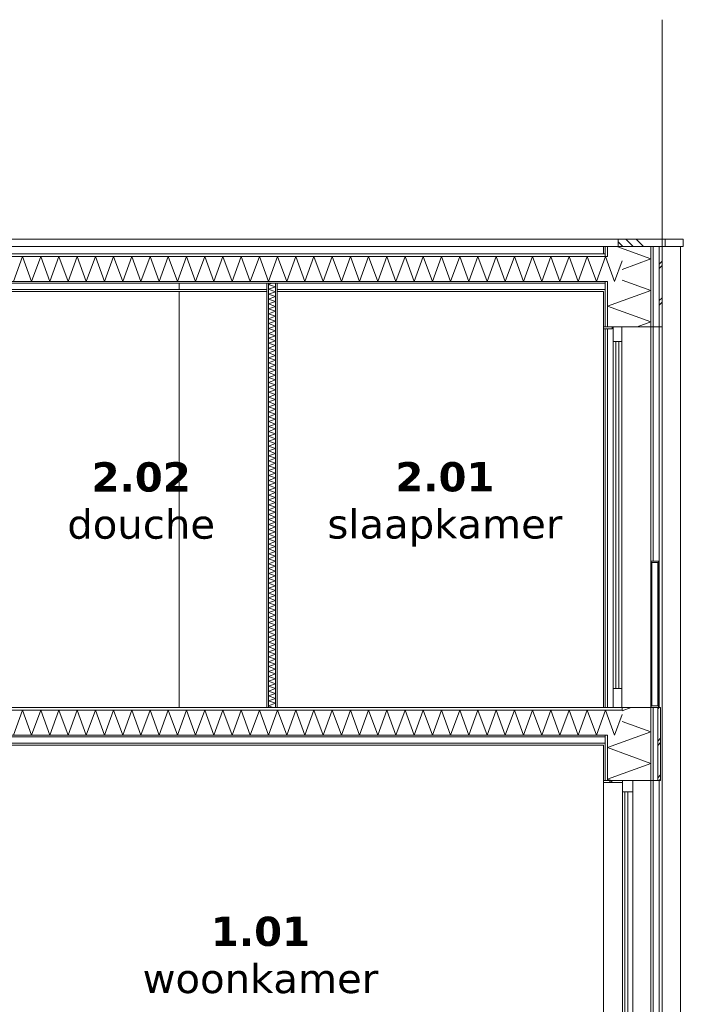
# Model space of a CAD drawing. Header units: millimetres. Extents: x -25778 to 297771, y -21930 to 17454.
# Tile 109 of 109: x 290743 to 295276, y -14557 to -7829. Entities that reach past the tile are written whole.
import ezdxf

# ---------------------------------------------------------------- set-up
doc = ezdxf.new("R2010")
doc.units = ezdxf.units.MM
doc.header["$MEASUREMENT"] = 0
doc.linetypes.add('B0204', pattern=[1300, 1000, -100, 100, -100])
for name, color, linetype in [('34 Balustrades', 7, 'Continuous'), ('34 Balustrades Doorsnede-arcering', 7, 'Continuous'), ('34 Balustrades Laagscheidingslijnen', 7, 'Continuous'), ('A Stramien', 7, 'Continuous'), ('New_ Deuren', 7, 'Continuous'), ('New_ Ramen', 7, 'Continuous'), ('New_21 Buitenwanden', 7, 'Continuous'), ('New_21 Buitenwanden Doorsnede-arcering', 7, 'Continuous'), ('New_21 Buitenwanden Laagscheidingslijnen', 7, 'Continuous'), ('New_22 C Binnenwanden', 7, 'Continuous'), ('New_22 C Binnenwanden Doorsnede-arcering', 7, 'Continuous'), ('New_22 C Binnenwanden Laagscheidingslijnen', 7, 'Continuous'), ('New_23 Vloeren', 7, 'Continuous'), ('New_23 Vloeren Doorsnede-arcering', 7, 'Continuous'), ('New_23 Vloeren Laagscheidingslijnen', 7, 'Continuous'), ('New_27 Daken', 7, 'Continuous'), ('New_27 Daken Doorsnede-arcering', 7, 'Continuous'), ('New_27 Daken Laagscheidingslijnen', 7, 'Continuous'), ('New_47 Dakafwerking', 7, 'Continuous'), ('New_47 Dakafwerking Doorsnede-arcering', 7, 'Continuous'), ('New_47 Dakafwerking Laagscheidingslijnen', 7, 'Continuous'), ('Tekst_dim Algemeen', 7, 'Continuous')]:
    doc.layers.add(name, color=color, linetype=linetype)
doc.styles.add('GENERATED_STYLE_2', font='verdana.ttf')
pattern_1 = [(270, (277131.47, -18728.747), (50, 0), [])]
pattern_2 = [(270, (277131.47, -18728.75), (173.2051, 0), [0, -100]), (270, (277218.07, -18778.75), (173.2051, 0), [0, -100])]
pattern_3 = [(0, (277131.47, -18728.747), (0, 50), [])]
pattern_4 = [(0, (277131.47, -18728.75), (0, 173.2051), [0, -100]), (0, (277181.47, -18642.14), (0, 173.2051), [0, -100])]
pattern_5 = [(45, (277131.47, -18728.75), (-159.099, 159.099), []), (45, (277078.44, -18675.71), (-159.099, 159.099), [])]
pattern_6 = [(45, (277131.47, -18728.75), (-91.9239, 91.9239), []), (135, (277131.47, -18728.75), (91.9239, 91.9239), [])]

# ---------------------------------------------------------------- blocks, each defined once
blk = doc.blocks.new('Section Element_1897_6', base_point=(277131.5, -18728.7))
at = {"layer": 'New_21 Buitenwanden', "color": 149, "linetype": 'Continuous', "lineweight": 0, "true_color": 0x3c4244}
for p, q in [((295131.5, -12528.7), (295131.5, -15628.7)), ((295054.5, -15628.7), (295054.5, -13028.7)), ((295069.5, -14628.7), (295069.5, -13028.7)), ((295111.5, -13028.7), (295111.5, -15628.7))]:
    blk.add_line(p, q, dxfattribs=at)
blk = doc.blocks.new('Section Element_1898_6', base_point=(277131.5, -18728.7))
at = {"layer": 'New_21 Buitenwanden', "color": 149, "linetype": 'Continuous', "lineweight": 0, "true_color": 0x3c4244}
for p, q in [((294731.5, -12528.7), (294731.5, -9940.7)), ((294743.5, -12528.7), (294743.5, -9940.7)), ((294758.5, -12528.7), (294758.5, -9940.7)), ((295054.5, -12528.7), (295054.5, -9928.7)), ((295069.5, -11528.7), (295069.5, -9928.7)), ((295111.5, -9928.7), (295111.5, -12528.7)), ((295131.5, -9928.7), (295131.5, -12528.7))]:
    blk.add_line(p, q, dxfattribs=at)
blk = doc.blocks.new('Section Element_1900_6', base_point=(277131.5, -18728.7))
at = {"layer": 'New_22 C Binnenwanden', "color": 149, "linetype": 'Continuous', "lineweight": 0, "true_color": 0x3c4244}
blk.add_line((288281.5, -9378.7), (294731.5, -9378.7), dxfattribs=at)
blk = doc.blocks.new('*X2100', base_point=(277131.5, -18728.7))
at = {"layer": 'New_21 Buitenwanden Doorsnede-arcering', "color": 7, "linetype": 'Continuous', "lineweight": 0}
for p, q in [((294920.8, -12528.7), (294858.5, -12551.4)), ((295054.5, -12695.6), (294858.5, -12624.2)), ((295054.5, -12695.6), (294758.5, -12803.3)), ((295054.5, -12911), (294758.5, -12803.3)), ((295054.5, -12911), (294758.5, -13018.8)), ((294785.9, -13028.7), (294758.5, -13018.8))]:
    blk.add_line(p, q, dxfattribs=at)
blk = doc.blocks.new('*X2101', base_point=(277131.5, -18728.7))
at = {"layer": 'New_21 Buitenwanden Doorsnede-arcering', "color": 7, "linetype": 'Continuous', "lineweight": 0}
for p, q in [((295101.5, -12538.7), (295111.5, -12528.7)), ((295101.5, -12758.7), (295121.5, -12738.7)), ((295101.5, -12788.7), (295121.5, -12768.7)), ((295101.5, -13008.7), (295121.5, -12988.7)), ((295111.5, -13028.7), (295121.5, -13018.7))]:
    blk.add_line(p, q, dxfattribs=at)
blk = doc.blocks.new('Section Element_1901_6', base_point=(277131.5, -18728.7))
at = {"layer": 'New_21 Buitenwanden Doorsnede-arcering', "linetype": 'Continuous', "lineweight": 0, "true_color": 0x000000}
h = blk.add_hatch(dxfattribs=at)
h.set_pattern_fill('325_Houtachtig_plaatmate_E7', color=18, style=0, pattern_type=2)
h.set_pattern_definition(pattern_1)
h.paths.add_polyline_path([(295054.5, -12528.7), (295054.5, -13028.7), (295069.5, -13028.7), (295069.5, -12528.7)])
h = blk.add_hatch(dxfattribs=at)
h.set_pattern_fill('325_Houtachtig_plaatmate_E7', color=18, style=0, pattern_type=2)
h.set_pattern_definition(pattern_1)
h.paths.add_polyline_path([(294743.5, -13028.7), (294758.5, -13028.7), (294758.5, -12717.7), (294743.5, -12717.7), (294743.5, -12785.7)])
h = blk.add_hatch(dxfattribs=at)
h.set_pattern_fill('720_Gips_0006', color=18, style=0, pattern_type=2)
h.set_pattern_definition(pattern_2)
h.paths.add_polyline_path([(294743.5, -12785.7), (294731.5, -12785.7), (294731.5, -13028.7), (294743.5, -13028.7)])
at = {"layer": 'New_21 Buitenwanden', "color": 9, "linetype": 'Continuous', "lineweight": 0}
for p, q in [((295121.5, -12528.7), (295106.5, -12528.7)), ((295121.5, -12528.7), (295121.5, -13028.7)), ((294731.5, -12785.7), (294731.5, -13028.7))]:
    blk.add_line(p, q, dxfattribs=at)
at = {"layer": 'New_21 Buitenwanden', "color": 9, "linetype": 'Continuous', "lineweight": 0, "flags": 128}
for points in [[(295056.5, -12528.7), (295054.5, -12528.7), (294858.5, -12528.7)], [(295121.5, -13028.7), (295101.5, -13028.7), (295069.5, -13028.7), (295054.5, -13028.7), (294931.5, -13028.7), (294861.5, -13028.7), (294758.5, -13028.7), (294743.5, -13028.7), (294731.5, -13028.7)]]:
    blk.add_lwpolyline(points, dxfattribs=at)
at = {"layer": 'New_21 Buitenwanden Laagscheidingslijnen', "color": 9, "linetype": 'Continuous', "lineweight": 0}
for p, q in [((294858.5, -12528.7), (294858.5, -12546.7)), ((295054.5, -12528.7), (295054.5, -13028.7)), ((295069.5, -12528.7), (295069.5, -13028.7)), ((295101.5, -12528.7), (295101.5, -13028.7)), ((294758.5, -12717.7), (294758.5, -13028.7))]:
    blk.add_line(p, q, dxfattribs=at)
at = {"layer": 'New_21 Buitenwanden Laagscheidingslijnen', "color": 9, "linetype": 'Continuous', "lineweight": 0, "flags": 128}
blk.add_lwpolyline([(294743.5, -12717.7), (294743.5, -12729.7), (294743.5, -12773.7), (294743.5, -12785.7), (294743.5, -13028.7)], dxfattribs=at)
at = {"layer": 'New_21 Buitenwanden', "lineweight": 0}
for name in ['*X2100', '*X2101']:
    blk.add_blockref(name, (277131.5, -18728.7), dxfattribs=at)
blk = doc.blocks.new('*X2105', base_point=(277131.5, -18728.7))
at = {"layer": 'New_23 Vloeren Doorsnede-arcering', "color": 7, "linetype": 'Continuous', "lineweight": 0}
for p, q in [((290699.6, -12717.7), (290761.8, -12546.7)), ((290824, -12717.7), (290761.8, -12546.7)), ((290824, -12717.7), (290886.3, -12546.7)), ((290948.5, -12717.7), (290886.3, -12546.7)), ((290948.5, -12717.7), (291010.7, -12546.7)), ((291073, -12717.7), (291010.7, -12546.7)), ((291073, -12717.7), (291135.2, -12546.7)), ((291197.5, -12717.7), (291135.2, -12546.7)), ((291197.5, -12717.7), (291259.7, -12546.7)), ((291321.9, -12717.7), (291259.7, -12546.7)), ((291321.9, -12717.7), (291384.2, -12546.7)), ((291446.4, -12717.7), (291384.2, -12546.7)), ((291446.4, -12717.7), (291508.7, -12546.7)), ((291570.9, -12717.7), (291508.7, -12546.7)), ((291570.9, -12717.7), (291633.1, -12546.7)), ((291695.4, -12717.7), (291633.1, -12546.7)), ((291695.4, -12717.7), (291757.6, -12546.7)), ((291819.9, -12717.7), (291757.6, -12546.7)), ((291819.9, -12717.7), (291882.1, -12546.7)), ((291944.3, -12717.7), (291882.1, -12546.7)), ((291944.3, -12717.7), (292006.6, -12546.7)), ((292068.8, -12717.7), (292006.6, -12546.7)), ((292068.8, -12717.7), (292131, -12546.7)), ((292193.3, -12717.7), (292131, -12546.7)), ((292193.3, -12717.7), (292255.5, -12546.7)), ((292317.8, -12717.7), (292255.5, -12546.7)), ((292317.8, -12717.7), (292380, -12546.7)), ((292442.2, -12717.7), (292380, -12546.7)), ((292442.2, -12717.7), (292504.5, -12546.7)), ((292566.7, -12717.7), (292504.5, -12546.7)), ((292566.7, -12717.7), (292629, -12546.7)), ((292691.2, -12717.7), (292629, -12546.7)), ((292691.2, -12717.7), (292753.4, -12546.7)), ((292815.7, -12717.7), (292753.4, -12546.7)), ((292815.7, -12717.7), (292877.9, -12546.7)), ((292940.2, -12717.7), (292877.9, -12546.7)), ((292940.2, -12717.7), (293002.4, -12546.7)), ((293064.6, -12717.7), (293002.4, -12546.7)), ((293064.6, -12717.7), (293126.9, -12546.7)), ((293189.1, -12717.7), (293126.9, -12546.7)), ((293189.1, -12717.7), (293251.3, -12546.7)), ((293313.6, -12717.7), (293251.3, -12546.7)), ((293313.6, -12717.7), (293375.8, -12546.7)), ((293438.1, -12717.7), (293375.8, -12546.7)), ((293438.1, -12717.7), (293500.3, -12546.7)), ((293562.5, -12717.7), (293500.3, -12546.7)), ((293562.5, -12717.7), (293624.8, -12546.7)), ((293687, -12717.7), (293624.8, -12546.7)), ((293687, -12717.7), (293749.3, -12546.7)), ((293811.5, -12717.7), (293749.3, -12546.7)), ((293811.5, -12717.7), (293873.7, -12546.7)), ((293936, -12717.7), (293873.7, -12546.7)), ((293936, -12717.7), (293998.2, -12546.7)), ((294060.5, -12717.7), (293998.2, -12546.7)), ((294060.5, -12717.7), (294122.7, -12546.7)), ((294184.9, -12717.7), (294122.7, -12546.7)), ((294184.9, -12717.7), (294247.2, -12546.7)), ((294309.4, -12717.7), (294247.2, -12546.7)), ((294309.4, -12717.7), (294371.6, -12546.7)), ((294433.9, -12717.7), (294371.6, -12546.7)), ((294433.9, -12717.7), (294496.1, -12546.7)), ((294558.4, -12717.7), (294496.1, -12546.7)), ((294558.4, -12717.7), (294620.6, -12546.7)), ((294682.8, -12717.7), (294620.6, -12546.7)), ((294682.8, -12717.7), (294745.1, -12546.7)), ((294807.3, -12717.7), (294745.1, -12546.7)), ((294807.3, -12717.7), (294858.5, -12577.2))]:
    blk.add_line(p, q, dxfattribs=at)
blk = doc.blocks.new('Section Element_1903_6', base_point=(277131.5, -18728.7))
at = {"layer": 'New_23 Vloeren Doorsnede-arcering', "linetype": 'Continuous', "lineweight": 0, "true_color": 0x000000}
h = blk.add_hatch(dxfattribs=at)
h.set_pattern_fill('325_Houtachtig_plaatmate_E7', color=18, style=0, pattern_type=2)
h.set_pattern_definition(pattern_3)
h.paths.add_polyline_path([(288154.5, -12528.7), (288154.5, -12546.7), (294858.5, -12546.7), (294858.5, -12528.7)])
h = blk.add_hatch(dxfattribs=at)
h.set_pattern_fill('720_Gips_0006', color=18, style=0, pattern_type=2)
h.set_pattern_definition(pattern_4)
h.paths.add_polyline_path([(288269.5, -12717.7), (288269.5, -12729.7), (294743.5, -12729.7), (294743.5, -12717.7)])
h = blk.add_hatch(dxfattribs=at)
h.set_pattern_fill('720_Gips_0006', color=18, style=0, pattern_type=2)
h.set_pattern_definition(pattern_4)
h.paths.add_polyline_path([(288269.5, -12773.7), (288269.5, -12785.7), (294743.5, -12785.7), (294743.5, -12773.7)])
at = {"layer": 'New_23 Vloeren', "color": 9, "linetype": 'Continuous', "lineweight": 0}
for p, q in [((292431.5, -12528.7), (290651.5, -12528.7)), ((294731.5, -12785.7), (288281.5, -12785.7))]:
    blk.add_line(p, q, dxfattribs=at)
at = {"layer": 'New_23 Vloeren', "color": 9, "linetype": 'Continuous', "lineweight": 0, "flags": 128}
blk.add_lwpolyline([(294858.5, -12528.7), (294856.5, -12528.7), (294796.5, -12528.7), (292501.5, -12528.7)], dxfattribs=at)
at = {"layer": 'New_23 Vloeren Laagscheidingslijnen', "color": 9, "linetype": 'Continuous', "lineweight": 0}
for p, q in [((294858.5, -12546.7), (288154.5, -12546.7)), ((294743.5, -12729.7), (288269.5, -12729.7)), ((294743.5, -12773.7), (288269.5, -12773.7))]:
    blk.add_line(p, q, dxfattribs=at)
at = {"layer": 'New_23 Vloeren Laagscheidingslijnen', "color": 9, "linetype": 'Continuous', "lineweight": 0, "flags": 128}
for points in [[(292501.5, -12528.7), (292489.5, -12528.7), (292443.5, -12528.7), (292431.5, -12528.7)], [(294758.5, -12717.7), (294743.5, -12717.7), (288269.5, -12717.7), (288254.5, -12717.7)]]:
    blk.add_lwpolyline(points, dxfattribs=at)
at = {"layer": 'New_23 Vloeren', "lineweight": 0}
blk.add_blockref('*X2105', (277131.5, -18728.7), dxfattribs=at)
blk = doc.blocks.new('*X2107', base_point=(277131.5, -18728.7))
at = {"layer": 'New_27 Daken Doorsnede-arcering', "color": 7, "linetype": 'Continuous', "lineweight": 0}
for p, q in [((290699.6, -9617.7), (290761.8, -9446.7)), ((290824, -9617.7), (290761.8, -9446.7)), ((290824, -9617.7), (290886.3, -9446.7)), ((290948.5, -9617.7), (290886.3, -9446.7)), ((290948.5, -9617.7), (291010.7, -9446.7)), ((291073, -9617.7), (291010.7, -9446.7)), ((291073, -9617.7), (291135.2, -9446.7)), ((291197.5, -9617.7), (291135.2, -9446.7)), ((291197.5, -9617.7), (291259.7, -9446.7)), ((291321.9, -9617.7), (291259.7, -9446.7)), ((291321.9, -9617.7), (291384.2, -9446.7)), ((291446.4, -9617.7), (291384.2, -9446.7)), ((291446.4, -9617.7), (291508.7, -9446.7)), ((291570.9, -9617.7), (291508.7, -9446.7)), ((291570.9, -9617.7), (291633.1, -9446.7)), ((291695.4, -9617.7), (291633.1, -9446.7)), ((291695.4, -9617.7), (291757.6, -9446.7)), ((291819.9, -9617.7), (291757.6, -9446.7)), ((291819.9, -9617.7), (291882.1, -9446.7)), ((291944.3, -9617.7), (291882.1, -9446.7)), ((291944.3, -9617.7), (292006.6, -9446.7)), ((292068.8, -9617.7), (292006.6, -9446.7)), ((292068.8, -9617.7), (292131, -9446.7)), ((292193.3, -9617.7), (292131, -9446.7)), ((292193.3, -9617.7), (292255.5, -9446.7)), ((292317.8, -9617.7), (292255.5, -9446.7)), ((292317.8, -9617.7), (292380, -9446.7)), ((292442.2, -9617.7), (292380, -9446.7)), ((292442.2, -9617.7), (292504.5, -9446.7)), ((292566.7, -9617.7), (292504.5, -9446.7)), ((292566.7, -9617.7), (292629, -9446.7)), ((292691.2, -9617.7), (292629, -9446.7)), ((292691.2, -9617.7), (292753.4, -9446.7)), ((292815.7, -9617.7), (292753.4, -9446.7)), ((292815.7, -9617.7), (292877.9, -9446.7)), ((292940.2, -9617.7), (292877.9, -9446.7)), ((292940.2, -9617.7), (293002.4, -9446.7)), ((293064.6, -9617.7), (293002.4, -9446.7)), ((293064.6, -9617.7), (293126.9, -9446.7)), ((293189.1, -9617.7), (293126.9, -9446.7)), ((293189.1, -9617.7), (293251.3, -9446.7)), ((293313.6, -9617.7), (293251.3, -9446.7)), ((293313.6, -9617.7), (293375.8, -9446.7)), ((293438.1, -9617.7), (293375.8, -9446.7)), ((293438.1, -9617.7), (293500.3, -9446.7)), ((293562.5, -9617.7), (293500.3, -9446.7)), ((293562.5, -9617.7), (293624.8, -9446.7)), ((293687, -9617.7), (293624.8, -9446.7)), ((293687, -9617.7), (293749.3, -9446.7)), ((293811.5, -9617.7), (293749.3, -9446.7)), ((293811.5, -9617.7), (293873.7, -9446.7)), ((293936, -9617.7), (293873.7, -9446.7)), ((293936, -9617.7), (293998.2, -9446.7)), ((294060.5, -9617.7), (293998.2, -9446.7)), ((294060.5, -9617.7), (294122.7, -9446.7)), ((294184.9, -9617.7), (294122.7, -9446.7)), ((294184.9, -9617.7), (294247.2, -9446.7)), ((294309.4, -9617.7), (294247.2, -9446.7)), ((294309.4, -9617.7), (294371.6, -9446.7)), ((294433.9, -9617.7), (294371.6, -9446.7)), ((294433.9, -9617.7), (294496.1, -9446.7)), ((294558.4, -9617.7), (294496.1, -9446.7)), ((294558.4, -9617.7), (294620.6, -9446.7)), ((294682.8, -9617.7), (294620.6, -9446.7)), ((294682.8, -9617.7), (294745.1, -9446.7)), ((294807.3, -9617.7), (294745.1, -9446.7)), ((294807.3, -9617.7), (294858.5, -9477.2))]:
    blk.add_line(p, q, dxfattribs=at)
blk = doc.blocks.new('Section Element_1904_6', base_point=(277131.5, -18728.7))
at = {"layer": 'New_27 Daken Doorsnede-arcering', "linetype": 'Continuous', "lineweight": 0, "true_color": 0x000000}
h = blk.add_hatch(dxfattribs=at)
h.set_pattern_fill('325_Houtachtig_plaatmate_E7', color=18, style=0, pattern_type=2)
h.set_pattern_definition(pattern_3)
h.paths.add_polyline_path([(288269.5, -9446.7), (294743.5, -9446.7), (294743.5, -9428.7), (288269.5, -9428.7)])
h = blk.add_hatch(dxfattribs=at)
h.set_pattern_fill('720_Gips_0006', color=18, style=0, pattern_type=2)
h.set_pattern_definition(pattern_4)
h.paths.add_polyline_path([(288269.5, -9629.7), (290581.5, -9629.7), (290581.5, -9628.7), (290651.5, -9628.7), (290651.5, -9629.7), (292431.5, -9629.7), (292431.5, -9628.7), (292501.5, -9628.7), (292501.5, -9629.7), (294743.5, -9629.7), (294743.5, -9617.7), (288269.5, -9617.7)])
h = blk.add_hatch(dxfattribs=at)
h.set_pattern_fill('720_Gips_0006', color=18, style=0, pattern_type=2)
h.set_pattern_definition(pattern_4)
h.paths.add_polyline_path([(290651.5, -9673.7), (290651.5, -9685.7), (292431.5, -9685.7), (292431.5, -9673.7)])
h = blk.add_hatch(dxfattribs=at)
h.set_pattern_fill('720_Gips_0006', color=18, style=0, pattern_type=2)
h.set_pattern_definition(pattern_4)
h.paths.add_polyline_path([(294743.5, -9685.7), (294743.5, -9673.7), (292501.5, -9673.7), (292501.5, -9685.7)])
at = {"layer": 'New_27 Daken', "color": 9, "linetype": 'Continuous', "lineweight": 0}
for p, q in [((294731.5, -9428.7), (288281.5, -9428.7)), ((292431.5, -9685.7), (290651.5, -9685.7)), ((294731.5, -9685.7), (292501.5, -9685.7))]:
    blk.add_line(p, q, dxfattribs=at)
at = {"layer": 'New_27 Daken Laagscheidingslijnen', "color": 9, "linetype": 'Continuous', "lineweight": 0}
for p, q in [((294743.5, -9428.7), (294731.5, -9428.7)), ((292431.5, -9629.7), (290651.5, -9629.7)), ((292431.5, -9673.7), (290651.5, -9673.7)), ((294743.5, -9629.7), (292501.5, -9629.7)), ((294743.5, -9673.7), (292501.5, -9673.7))]:
    blk.add_line(p, q, dxfattribs=at)
at = {"layer": 'New_27 Daken Laagscheidingslijnen', "color": 9, "linetype": 'Continuous', "lineweight": 0, "flags": 128}
for points in [[(294758.5, -9446.7), (294743.5, -9446.7), (288269.5, -9446.7), (288254.5, -9446.7)], [(294758.5, -9617.7), (294743.5, -9617.7), (288269.5, -9617.7), (288254.5, -9617.7)], [(292501.5, -9628.7), (292489.5, -9628.7), (292443.5, -9628.7), (292431.5, -9628.7)]]:
    blk.add_lwpolyline(points, dxfattribs=at)
at = {"layer": 'New_27 Daken', "lineweight": 0}
blk.add_blockref('*X2107', (277131.5, -18728.7), dxfattribs=at)
blk = doc.blocks.new('*X2111', base_point=(277131.5, -18728.7))
at = {"layer": 'New_22 C Binnenwanden Doorsnede-arcering', "color": 7, "linetype": 'Continuous', "lineweight": 0}
for p, q in [((292467.5, -9628.7), (292443.5, -9637.5)), ((292489.5, -9654.2), (292443.5, -9637.5)), ((292489.5, -9654.2), (292443.5, -9671)), ((292489.5, -9687.7), (292443.5, -9671)), ((292489.5, -9687.7), (292443.5, -9704.5)), ((292489.5, -9721.2), (292443.5, -9704.5)), ((292489.5, -9721.2), (292443.5, -9738)), ((292489.5, -9754.7), (292443.5, -9738)), ((292489.5, -9754.7), (292443.5, -9771.4)), ((292489.5, -9788.2), (292443.5, -9771.4)), ((292489.5, -9788.2), (292443.5, -9804.9)), ((292489.5, -9821.7), (292443.5, -9804.9)), ((292489.5, -9821.7), (292443.5, -9838.4)), ((292489.5, -9855.2), (292443.5, -9838.4)), ((292489.5, -9855.2), (292443.5, -9871.9)), ((292489.5, -9888.6), (292443.5, -9871.9)), ((292489.5, -9888.6), (292443.5, -9905.4)), ((292489.5, -9922.1), (292443.5, -9905.4)), ((292489.5, -9922.1), (292443.5, -9938.9)), ((292489.5, -9955.6), (292443.5, -9938.9)), ((292489.5, -9955.6), (292443.5, -9972.4)), ((292489.5, -9989.1), (292443.5, -9972.4)), ((292489.5, -9989.1), (292443.5, -10005.8)), ((292489.5, -10022.6), (292443.5, -10005.8)), ((292489.5, -10022.6), (292443.5, -10039.3)), ((292489.5, -10056.1), (292443.5, -10039.3)), ((292489.5, -10056.1), (292443.5, -10072.8)), ((292489.5, -10089.6), (292443.5, -10072.8)), ((292489.5, -10089.6), (292443.5, -10106.3)), ((292489.5, -10123), (292443.5, -10106.3)), ((292489.5, -10123), (292443.5, -10139.8)), ((292489.5, -10156.5), (292443.5, -10139.8)), ((292489.5, -10156.5), (292443.5, -10173.3)), ((292489.5, -10190), (292443.5, -10173.3)), ((292489.5, -10190), (292443.5, -10206.8)), ((292489.5, -10223.5), (292443.5, -10206.8)), ((292489.5, -10223.5), (292443.5, -10240.2)), ((292489.5, -10257), (292443.5, -10240.2)), ((292489.5, -10257), (292443.5, -10273.7)), ((292489.5, -10290.5), (292443.5, -10273.7)), ((292489.5, -10290.5), (292443.5, -10307.2)), ((292489.5, -10323.9), (292443.5, -10307.2)), ((292489.5, -10323.9), (292443.5, -10340.7)), ((292489.5, -10357.4), (292443.5, -10340.7)), ((292489.5, -10357.4), (292443.5, -10374.2)), ((292489.5, -10390.9), (292443.5, -10374.2)), ((292489.5, -10390.9), (292443.5, -10407.7)), ((292489.5, -10424.4), (292443.5, -10407.7)), ((292489.5, -10424.4), (292443.5, -10441.1)), ((292489.5, -10457.9), (292443.5, -10441.1)), ((292489.5, -10457.9), (292443.5, -10474.6)), ((292489.5, -10491.4), (292443.5, -10474.6)), ((292489.5, -10491.4), (292443.5, -10508.1)), ((292489.5, -10524.9), (292443.5, -10508.1)), ((292489.5, -10524.9), (292443.5, -10541.6)), ((292489.5, -10558.3), (292443.5, -10541.6)), ((292489.5, -10558.3), (292443.5, -10575.1)), ((292489.5, -10591.8), (292443.5, -10575.1)), ((292489.5, -10591.8), (292443.5, -10608.6)), ((292489.5, -10625.3), (292443.5, -10608.6)), ((292489.5, -10625.3), (292443.5, -10642.1)), ((292489.5, -10658.8), (292443.5, -10642.1)), ((292489.5, -10658.8), (292443.5, -10675.5)), ((292489.5, -10692.3), (292443.5, -10675.5)), ((292489.5, -10692.3), (292443.5, -10709)), ((292489.5, -10725.8), (292443.5, -10709)), ((292489.5, -10725.8), (292443.5, -10742.5)), ((292489.5, -10759.3), (292443.5, -10742.5)), ((292489.5, -10759.3), (292443.5, -10776)), ((292489.5, -10792.7), (292443.5, -10776)), ((292489.5, -10792.7), (292443.5, -10809.5)), ((292489.5, -10826.2), (292443.5, -10809.5)), ((292489.5, -10826.2), (292443.5, -10843)), ((292489.5, -10859.7), (292443.5, -10843)), ((292489.5, -10859.7), (292443.5, -10876.5)), ((292489.5, -10893.2), (292443.5, -10876.5)), ((292489.5, -10893.2), (292443.5, -10909.9)), ((292489.5, -10926.7), (292443.5, -10909.9)), ((292489.5, -10926.7), (292443.5, -10943.4)), ((292489.5, -10960.2), (292443.5, -10943.4)), ((292489.5, -10960.2), (292443.5, -10976.9)), ((292489.5, -10993.7), (292443.5, -10976.9)), ((292489.5, -10993.7), (292443.5, -11010.4)), ((292489.5, -11027.1), (292443.5, -11010.4)), ((292489.5, -11027.1), (292443.5, -11043.9)), ((292489.5, -11060.6), (292443.5, -11043.9)), ((292489.5, -11060.6), (292443.5, -11077.4)), ((292489.5, -11094.1), (292443.5, -11077.4)), ((292489.5, -11094.1), (292443.5, -11110.9)), ((292489.5, -11127.6), (292443.5, -11110.9)), ((292489.5, -11127.6), (292443.5, -11144.3)), ((292489.5, -11161.1), (292443.5, -11144.3)), ((292489.5, -11161.1), (292443.5, -11177.8)), ((292489.5, -11194.6), (292443.5, -11177.8)), ((292489.5, -11194.6), (292443.5, -11211.3)), ((292489.5, -11228.1), (292443.5, -11211.3)), ((292489.5, -11228.1), (292443.5, -11244.8)), ((292489.5, -11261.5), (292443.5, -11244.8)), ((292489.5, -11261.5), (292443.5, -11278.3)), ((292489.5, -11295), (292443.5, -11278.3)), ((292489.5, -11295), (292443.5, -11311.8)), ((292489.5, -11328.5), (292443.5, -11311.8)), ((292489.5, -11328.5), (292443.5, -11345.2)), ((292489.5, -11362), (292443.5, -11345.2)), ((292489.5, -11362), (292443.5, -11378.7)), ((292489.5, -11395.5), (292443.5, -11378.7)), ((292489.5, -11395.5), (292443.5, -11412.2)), ((292489.5, -11429), (292443.5, -11412.2)), ((292489.5, -11429), (292443.5, -11445.7)), ((292489.5, -11462.4), (292443.5, -11445.7)), ((292489.5, -11462.4), (292443.5, -11479.2)), ((292489.5, -11495.9), (292443.5, -11479.2)), ((292489.5, -11495.9), (292443.5, -11512.7)), ((292489.5, -11529.4), (292443.5, -11512.7)), ((292489.5, -11529.4), (292443.5, -11546.2)), ((292489.5, -11562.9), (292443.5, -11546.2)), ((292489.5, -11562.9), (292443.5, -11579.6)), ((292489.5, -11596.4), (292443.5, -11579.6)), ((292489.5, -11596.4), (292443.5, -11613.1)), ((292489.5, -11629.9), (292443.5, -11613.1)), ((292489.5, -11629.9), (292443.5, -11646.6)), ((292489.5, -11663.4), (292443.5, -11646.6)), ((292489.5, -11663.4), (292443.5, -11680.1)), ((292489.5, -11696.8), (292443.5, -11680.1)), ((292489.5, -11696.8), (292443.5, -11713.6)), ((292489.5, -11730.3), (292443.5, -11713.6)), ((292489.5, -11730.3), (292443.5, -11747.1)), ((292489.5, -11763.8), (292443.5, -11747.1)), ((292489.5, -11763.8), (292443.5, -11780.6)), ((292489.5, -11797.3), (292443.5, -11780.6)), ((292489.5, -11797.3), (292443.5, -11814)), ((292489.5, -11830.8), (292443.5, -11814)), ((292489.5, -11830.8), (292443.5, -11847.5)), ((292489.5, -11864.3), (292443.5, -11847.5)), ((292489.5, -11864.3), (292443.5, -11881)), ((292489.5, -11897.8), (292443.5, -11881)), ((292489.5, -11897.8), (292443.5, -11914.5)), ((292489.5, -11931.2), (292443.5, -11914.5)), ((292489.5, -11931.2), (292443.5, -11948)), ((292489.5, -11964.7), (292443.5, -11948)), ((292489.5, -11964.7), (292443.5, -11981.5)), ((292489.5, -11998.2), (292443.5, -11981.5)), ((292489.5, -11998.2), (292443.5, -12015)), ((292489.5, -12031.7), (292443.5, -12015)), ((292489.5, -12031.7), (292443.5, -12048.4)), ((292489.5, -12065.2), (292443.5, -12048.4)), ((292489.5, -12065.2), (292443.5, -12081.9)), ((292489.5, -12098.7), (292443.5, -12081.9)), ((292489.5, -12098.7), (292443.5, -12115.4)), ((292489.5, -12132.2), (292443.5, -12115.4)), ((292489.5, -12132.2), (292443.5, -12148.9)), ((292489.5, -12165.6), (292443.5, -12148.9)), ((292489.5, -12165.6), (292443.5, -12182.4)), ((292489.5, -12199.1), (292443.5, -12182.4)), ((292489.5, -12199.1), (292443.5, -12215.9)), ((292489.5, -12232.6), (292443.5, -12215.9)), ((292489.5, -12232.6), (292443.5, -12249.4)), ((292489.5, -12266.1), (292443.5, -12249.4)), ((292489.5, -12266.1), (292443.5, -12282.8)), ((292489.5, -12299.6), (292443.5, -12282.8)), ((292489.5, -12299.6), (292443.5, -12316.3)), ((292489.5, -12333.1), (292443.5, -12316.3)), ((292489.5, -12333.1), (292443.5, -12349.8)), ((292489.5, -12366.5), (292443.5, -12349.8)), ((292489.5, -12366.5), (292443.5, -12383.3)), ((292489.5, -12400), (292443.5, -12383.3)), ((292489.5, -12400), (292443.5, -12416.8)), ((292489.5, -12433.5), (292443.5, -12416.8)), ((292489.5, -12433.5), (292443.5, -12450.3)), ((292489.5, -12467), (292443.5, -12450.3)), ((292489.5, -12467), (292443.5, -12483.7)), ((292489.5, -12500.5), (292443.5, -12483.7)), ((292489.5, -12500.5), (292443.5, -12517.2)), ((292475.1, -12528.7), (292443.5, -12517.2))]:
    blk.add_line(p, q, dxfattribs=at)
blk = doc.blocks.new('Section Element_1906_6', base_point=(277131.5, -18728.7))
at = {"layer": 'New_22 C Binnenwanden Doorsnede-arcering', "linetype": 'Continuous', "lineweight": 0, "true_color": 0x000000}
h = blk.add_hatch(dxfattribs=at)
h.set_pattern_fill('325_Houtachtig_plaatmate_E7', color=18, style=0, pattern_type=2)
h.set_pattern_definition(pattern_1)
h.paths.add_polyline_path([(292431.5, -9628.7), (292431.5, -12528.7), (292443.5, -12528.7), (292443.5, -9628.7)])
h = blk.add_hatch(dxfattribs=at)
h.set_pattern_fill('325_Houtachtig_plaatmate_E7', color=18, style=0, pattern_type=2)
h.set_pattern_definition(pattern_1)
h.paths.add_polyline_path([(292489.5, -12528.7), (292501.5, -12528.7), (292501.5, -9628.7), (292489.5, -9628.7)])
at = {"layer": 'New_22 C Binnenwanden', "color": 1, "linetype": 'Continuous', "lineweight": 0}
for p, q in [((292431.5, -9685.7), (292431.5, -12528.7)), ((292501.5, -9685.7), (292501.5, -12528.7))]:
    blk.add_line(p, q, dxfattribs=at)
at = {"layer": 'New_22 C Binnenwanden Laagscheidingslijnen', "color": 1, "linetype": 'Continuous', "lineweight": 0}
for p, q in [((292443.5, -9628.7), (292443.5, -12528.7)), ((292489.5, -9628.7), (292489.5, -12528.7))]:
    blk.add_line(p, q, dxfattribs=at)
at = {"layer": 'New_22 C Binnenwanden Laagscheidingslijnen', "color": 1, "linetype": 'Continuous', "lineweight": 0, "flags": 128}
for points in [[(292431.5, -9628.7), (292431.5, -9629.7), (292431.5, -9673.7), (292431.5, -9685.7)], [(292501.5, -9628.7), (292501.5, -9629.7), (292501.5, -9673.7), (292501.5, -9685.7)]]:
    blk.add_lwpolyline(points, dxfattribs=at)
at = {"layer": 'New_22 C Binnenwanden', "lineweight": 0}
blk.add_blockref('*X2111', (277131.5, -18728.7), dxfattribs=at)
blk = doc.blocks.new('Section Element_1908_6', base_point=(277131.5, -18728.7))
at = {"layer": 'New_47 Dakafwerking Doorsnede-arcering', "linetype": 'Continuous', "lineweight": 0, "true_color": 0x000000}
h = blk.add_hatch(dxfattribs=at)
h.set_pattern_fill('505_Aluminium_0006', color=18, style=0, pattern_type=2)
h.set_pattern_definition([(135, (277131.47, -18728.75), (176.7767, 176.7767), []), (135, (277096.12, -18764.1), (176.7767, 176.7767), []), (135, (277060.76, -18799.46), (176.7767, 176.7767), [])])
h.paths.add_polyline_path([(294831.5, -9378.7), (295151.5, -9378.7), (295151.5, -9328.7), (294831.5, -9328.7)])
at = {"layer": 'New_47 Dakafwerking', "color": 9, "linetype": 'Continuous', "lineweight": 0}
for p, q in [((294831.5, -9328.7), (294831.5, -9378.7)), ((295151.5, -9328.7), (294831.5, -9328.7)), ((295151.5, -9328.7), (295151.5, -9378.7)), ((295151.5, -9378.7), (295131.5, -9378.7))]:
    blk.add_line(p, q, dxfattribs=at)
at = {"layer": 'New_47 Dakafwerking Laagscheidingslijnen', "color": 9, "linetype": 'Continuous', "lineweight": 0, "flags": 128}
blk.add_lwpolyline([(295131.5, -9378.7), (295111.5, -9378.7), (295069.5, -9378.7), (295054.5, -9378.7), (294831.5, -9378.7)], dxfattribs=at)
blk = doc.blocks.new('Section Element_1910_6', base_point=(277131.5, -18728.7))
at = {"layer": 'New_47 Dakafwerking', "color": 149, "linetype": 'Continuous', "lineweight": 0, "true_color": 0x3c4244}
blk.add_line((294831.5, -9328.7), (288281.5, -9328.7), dxfattribs=at)
blk = doc.blocks.new('Section Element_1912_6', base_point=(277131.5, -18728.7))
at = {"layer": 'New_22 C Binnenwanden', "color": 149, "linetype": 'Continuous', "lineweight": 0, "true_color": 0x3c4244}
for p, q in [((291831.5, -9629.7), (291831.5, -9673.7)), ((291831.5, -9685.7), (291831.5, -12528.7))]:
    blk.add_line(p, q, dxfattribs=at)
blk = doc.blocks.new('Section Element_1922_6', base_point=(277131.5, -18728.7))
at = {"layer": 'New_21 Buitenwanden', "color": 149, "linetype": 'Continuous', "lineweight": 0, "true_color": 0x3c4244}
blk.add_line((295256.5, -12528.7), (295256.5, -15628.7), dxfattribs=at)
blk = doc.blocks.new('Section Element_1923_6', base_point=(277131.5, -18728.7))
at = {"layer": 'New_21 Buitenwanden', "color": 149, "linetype": 'Continuous', "lineweight": 0, "true_color": 0x3c4244}
blk.add_line((295256.5, -9378.7), (295256.5, -12528.7), dxfattribs=at)
blk = doc.blocks.new('Section Element_1929_6', base_point=(277131.5, -18728.7))
at = {"layer": 'New_47 Dakafwerking', "color": 149, "linetype": 'Continuous', "lineweight": 0, "true_color": 0x3c4244}
for p, q in [((295151.5, -9328.7), (295276.5, -9328.7)), ((295276.5, -9328.7), (295276.5, -9378.7)), ((295276.5, -9378.7), (295151.5, -9378.7))]:
    blk.add_line(p, q, dxfattribs=at)
blk = doc.blocks.new('*X2170', base_point=(277131.5, -18728.7))
at = {"layer": 'New_21 Buitenwanden Doorsnede-arcering', "color": 7, "linetype": 'Continuous', "lineweight": 0}
for p, q in [((295054.5, -9463.5), (294821.6, -9378.7)), ((295054.5, -9463.5), (294858.5, -9534.9)), ((295054.5, -9679), (294858.5, -9607.7)), ((295054.5, -9679), (294758.5, -9786.7)), ((295054.5, -9894.5), (294758.5, -9786.7)), ((295054.5, -9894.5), (294960.3, -9928.7))]:
    blk.add_line(p, q, dxfattribs=at)
blk = doc.blocks.new('*X2171', base_point=(277131.5, -18728.7))
at = {"layer": 'New_21 Buitenwanden Doorsnede-arcering', "color": 7, "linetype": 'Continuous', "lineweight": 0}
for p, q in [((295111.5, -9498.7), (295131.5, -9478.7)), ((295111.5, -9528.7), (295131.5, -9508.7)), ((295111.5, -9748.7), (295131.5, -9728.7)), ((295111.5, -9778.7), (295131.5, -9758.7))]:
    blk.add_line(p, q, dxfattribs=at)
blk = doc.blocks.new('Section Element_1952_6', base_point=(277131.5, -18728.7))
at = {"layer": 'New_21 Buitenwanden Doorsnede-arcering', "linetype": 'Continuous', "lineweight": 0, "true_color": 0x000000}
h = blk.add_hatch(dxfattribs=at)
h.set_pattern_fill('720_Gips_0006', color=18, style=0, pattern_type=2)
h.set_pattern_definition(pattern_2)
h.paths.add_polyline_path([(294731.5, -9378.7), (294731.5, -9428.7), (294743.5, -9428.7), (294743.5, -9378.7)])
h = blk.add_hatch(dxfattribs=at)
h.set_pattern_fill('325_Houtachtig_plaatmate_E7', color=18, style=0, pattern_type=2)
h.set_pattern_definition(pattern_1)
h.paths.add_polyline_path([(294743.5, -9378.7), (294743.5, -9428.7), (294743.5, -9446.7), (294758.5, -9446.7), (294758.5, -9378.7)])
h = blk.add_hatch(dxfattribs=at)
h.set_pattern_fill('325_Houtachtig_plaatmate_E7', color=18, style=0, pattern_type=2)
h.set_pattern_definition(pattern_1)
h.paths.add_polyline_path([(295069.5, -9378.7), (295054.5, -9378.7), (295054.5, -9928.7), (295069.5, -9928.7)])
h = blk.add_hatch(dxfattribs=at)
h.set_pattern_fill('325_Houtachtig_plaatmate_E7', color=18, style=0, pattern_type=2)
h.set_pattern_definition(pattern_1)
h.paths.add_polyline_path([(294743.5, -9928.7), (294758.5, -9928.7), (294758.5, -9617.7), (294743.5, -9617.7), (294743.5, -9685.7)])
h = blk.add_hatch(dxfattribs=at)
h.set_pattern_fill('720_Gips_0006', color=18, style=0, pattern_type=2)
h.set_pattern_definition(pattern_2)
h.paths.add_polyline_path([(294731.5, -9928.7), (294743.5, -9928.7), (294743.5, -9685.7), (294731.5, -9685.7)])
at = {"layer": 'New_21 Buitenwanden', "color": 9, "linetype": 'Continuous', "lineweight": 0}
for p, q in [((294731.5, -9378.7), (294731.5, -9428.7)), ((295131.5, -9378.7), (295131.5, -9928.7)), ((294731.5, -9685.7), (294731.5, -9928.7))]:
    blk.add_line(p, q, dxfattribs=at)
at = {"layer": 'New_21 Buitenwanden', "color": 9, "linetype": 'Continuous', "lineweight": 0, "flags": 128}
for points in [[(294831.5, -9378.7), (294758.5, -9378.7), (294743.5, -9378.7), (294731.5, -9378.7)], [(295131.5, -9928.7), (295111.5, -9928.7), (295069.5, -9928.7), (295054.5, -9928.7), (294856.5, -9928.7), (294796.5, -9928.7), (294791.5, -9928.7), (294758.5, -9928.7), (294743.5, -9928.7), (294731.5, -9928.7)]]:
    blk.add_lwpolyline(points, dxfattribs=at)
at = {"layer": 'New_21 Buitenwanden Laagscheidingslijnen', "color": 9, "linetype": 'Continuous', "lineweight": 0}
for p, q in [((294758.5, -9378.7), (294758.5, -9446.7)), ((295054.5, -9378.7), (295054.5, -9928.7)), ((295069.5, -9378.7), (295069.5, -9928.7)), ((295111.5, -9378.7), (295111.5, -9928.7)), ((294758.5, -9617.7), (294758.5, -9928.7))]:
    blk.add_line(p, q, dxfattribs=at)
at = {"layer": 'New_21 Buitenwanden Laagscheidingslijnen', "color": 9, "linetype": 'Continuous', "lineweight": 0, "flags": 128}
for points in [[(294743.5, -9378.7), (294743.5, -9428.7), (294743.5, -9446.7)], [(294743.5, -9617.7), (294743.5, -9629.7), (294743.5, -9673.7), (294743.5, -9685.7), (294743.5, -9928.7)]]:
    blk.add_lwpolyline(points, dxfattribs=at)
at = {"layer": 'New_21 Buitenwanden', "lineweight": 0}
for name in ['*X2170', '*X2171']:
    blk.add_blockref(name, (277131.5, -18728.7), dxfattribs=at)
blk = doc.blocks.new('Section Element_1987_6', base_point=(277131.5, -18728.7))
at = {"layer": '34 Balustrades Doorsnede-arcering', "linetype": 'Continuous', "lineweight": 0, "true_color": 0x000000}
h = blk.add_hatch(dxfattribs=at)
h.set_pattern_fill('515_Staal_0006', color=18, style=0, pattern_type=2)
h.set_pattern_definition(pattern_5)
h.paths.add_polyline_path([(295056.5, -11528.7), (295056.5, -11538.7), (295106.5, -11538.7), (295106.5, -11528.7)])
at = {"layer": '34 Balustrades', "color": 1, "linetype": 'Continuous', "lineweight": 0}
for p, q in [((295056.5, -11528.7), (295056.5, -11538.7)), ((295106.5, -11528.7), (295056.5, -11528.7)), ((295106.5, -11538.7), (295056.5, -11538.7)), ((295106.5, -11528.7), (295106.5, -11538.7))]:
    blk.add_line(p, q, dxfattribs=at)
blk = doc.blocks.new('Section Element_1988_6', base_point=(277131.5, -18728.7))
at = {"layer": '34 Balustrades Doorsnede-arcering', "linetype": 'Continuous', "lineweight": 0, "true_color": 0x000000}
h = blk.add_hatch(dxfattribs=at)
h.set_pattern_fill('515_Staal_0006', color=18, style=0, pattern_type=2)
h.set_pattern_definition(pattern_5)
h.paths.add_polyline_path([(295056.5, -12528.7), (295106.5, -12528.7), (295106.5, -12518.7), (295056.5, -12518.7)])
at = {"layer": '34 Balustrades', "color": 1, "linetype": 'Continuous', "lineweight": 0}
for p, q in [((295056.5, -12518.7), (295056.5, -12528.7)), ((295106.5, -12518.7), (295056.5, -12518.7)), ((295106.5, -12518.7), (295106.5, -12528.7))]:
    blk.add_line(p, q, dxfattribs=at)
at = {"layer": '34 Balustrades Laagscheidingslijnen', "color": 1, "linetype": 'Continuous', "lineweight": 0, "flags": 128}
blk.add_lwpolyline([(295106.5, -12528.7), (295101.5, -12528.7), (295069.5, -12528.7), (295056.5, -12528.7)], dxfattribs=at)
blk = doc.blocks.new('Section Element_1989_6', base_point=(277131.5, -18728.7))
at = {"layer": 'New_ Deuren', "color": 7, "linetype": 'Continuous', "lineweight": 0}
for p, q in [((294731.5, -9928.7), (294731.5, -9940.7)), ((294791.5, -9940.7), (294731.5, -9940.7)), ((294791.5, -9928.7), (294791.5, -9940.7)), ((294796.5, -9928.7), (294796.5, -10028.7)), ((294856.5, -9928.7), (294856.5, -10028.7)), ((294796.5, -10028.7), (294796.5, -12398.7)), ((294856.5, -10028.7), (294796.5, -10028.7)), ((294816.5, -10028.7), (294816.5, -12398.7)), ((294836.5, -12398.7), (294836.5, -10028.7)), ((294856.5, -10028.7), (294856.5, -12398.7)), ((294796.4, -11228.7), (294796.4, -11193.7)), ((294796.4, -11228.7), (294796.4, -11263.7)), ((294856.6, -11228.7), (294856.6, -11193.7)), ((294856.6, -11228.7), (294856.6, -11263.7)), ((294796.4, -11263.7), (294796.4, -11298.7)), ((294856.6, -11263.7), (294856.6, -11298.7)), ((294796.5, -12398.7), (294796.5, -12528.7)), ((294856.5, -12398.7), (294796.5, -12398.7)), ((294856.5, -12398.7), (294856.5, -12528.7))]:
    blk.add_line(p, q, dxfattribs=at)
blk = doc.blocks.new('Section Element_1992_6', base_point=(277131.5, -18728.7))
at = {"layer": 'New_21 Buitenwanden Doorsnede-arcering', "linetype": 'Continuous', "lineweight": 0, "true_color": 0x000000}
h = blk.add_hatch(dxfattribs=at)
h.set_pattern_fill('205_Ongewapend_beton_0006', color=18, style=0, pattern_type=2)
h.set_pattern_definition(pattern_6)
h.paths.add_polyline_path([(294731.5, -13028.7), (294731.5, -13040.7), (294861.5, -13040.7), (294861.5, -13028.7)])
h = blk.add_hatch(dxfattribs=at)
h.set_pattern_fill('205_Ongewapend_beton_0006', color=18, style=0, pattern_type=2)
h.set_pattern_definition(pattern_6)
h.paths.add_polyline_path([(294731.5, -15616.7), (294731.5, -15628.7), (294861.5, -15628.7), (294861.5, -15616.7)])
at = {"layer": 'New_ Ramen', "color": 7, "linetype": 'Continuous', "lineweight": 0}
for p, q in [((294731.5, -13028.7), (294731.5, -13040.7)), ((294731.5, -13040.7), (294731.5, -15616.7)), ((294861.5, -13040.7), (294731.5, -13040.7)), ((294861.5, -13028.7), (294861.5, -13040.7)), ((294861.5, -13040.7), (294861.5, -13104.7)), ((294931.5, -13028.7), (294931.5, -13104.7)), ((294861.5, -13104.7), (294861.5, -15552.7)), ((294931.5, -13104.7), (294861.5, -13104.7)), ((294876.5, -13104.7), (294876.5, -15552.7)), ((294896.5, -15552.7), (294896.5, -13104.7)), ((294931.5, -13104.7), (294931.5, -15552.7)), ((294861.5, -15552.7), (294861.5, -15616.7)), ((294931.5, -15552.7), (294861.5, -15552.7)), ((294931.5, -15552.7), (294931.5, -15628.7)), ((294731.5, -15616.7), (294731.5, -15628.7)), ((294861.5, -15616.7), (294731.5, -15616.7)), ((294861.5, -15616.7), (294861.5, -15628.7))]:
    blk.add_line(p, q, dxfattribs=at)
blk = doc.blocks.new('Section Element_2016_6', base_point=(277131.5, -18728.7))
at = {"layer": '34 Balustrades', "color": 149, "linetype": 'Continuous', "lineweight": 0, "true_color": 0x3c4244}
for p, q in [((295061.5, -12518.7), (295061.5, -11538.7)), ((295101.5, -12518.7), (295101.5, -11538.7))]:
    blk.add_line(p, q, dxfattribs=at)
blk = doc.blocks.new('Section Element_2017_6', base_point=(277131.5, -18728.7))
at = {"layer": '34 Balustrades', "color": 149, "linetype": 'Continuous', "lineweight": 0, "true_color": 0x3c4244}
for p, q in [((295056.5, -12518.7), (295056.5, -11538.7)), ((295106.5, -12518.7), (295106.5, -11538.7))]:
    blk.add_line(p, q, dxfattribs=at)
blk = doc.blocks.new('Standard grid marker[55]_6', base_point=(295131.5, -7828.7))
at = {"layer": 'A Stramien', "color": 9, "linetype": 'B0204', "lineweight": 0}
for q in [(295131.5, -7828.7), (295131.5, -20929.7)]:
    blk.add_line((295131.5, -8828.7), q, dxfattribs=at)

msp = doc.modelspace()

# ---------------------------------------------------------------- block references
at = {"layer": '34 Balustrades', "lineweight": 0}
for name in ['Section Element_1987_6', 'Section Element_2017_6', 'Section Element_2016_6', 'Section Element_1988_6']:
    msp.add_blockref(name, (277131.5, -18728.7), dxfattribs=at)
at = {"layer": 'A Stramien', "color": 1, "linetype": 'Continuous', "lineweight": 0}
msp.add_blockref('Standard grid marker[55]_6', (295131.5, -7828.7), dxfattribs=at)
at = {"layer": 'New_ Deuren', "lineweight": 0}
msp.add_blockref('Section Element_1989_6', (277131.5, -18728.7), dxfattribs=at)
at = {"layer": 'New_ Ramen', "lineweight": 0}
msp.add_blockref('Section Element_1992_6', (277131.5, -18728.7), dxfattribs=at)
at = {"layer": 'New_21 Buitenwanden', "lineweight": 0}
for name in ['Section Element_1952_6', 'Section Element_1923_6', 'Section Element_1898_6', 'Section Element_1901_6', 'Section Element_1897_6', 'Section Element_1922_6']:
    msp.add_blockref(name, (277131.5, -18728.7), dxfattribs=at)
at = {"layer": 'New_22 C Binnenwanden', "lineweight": 0}
for name in ['Section Element_1900_6', 'Section Element_1912_6', 'Section Element_1906_6']:
    msp.add_blockref(name, (277131.5, -18728.7), dxfattribs=at)
at = {"layer": 'New_23 Vloeren', "lineweight": 0}
msp.add_blockref('Section Element_1903_6', (277131.5, -18728.7), dxfattribs=at)
at = {"layer": 'New_27 Daken', "lineweight": 0}
msp.add_blockref('Section Element_1904_6', (277131.5, -18728.7), dxfattribs=at)
at = {"layer": 'New_47 Dakafwerking', "lineweight": 0}
for name in ['Section Element_1910_6', 'Section Element_1908_6', 'Section Element_1929_6']:
    msp.add_blockref(name, (277131.5, -18728.7), dxfattribs=at)

# ---------------------------------------------------------------- texts
at = {"layer": 'Tekst_dim Algemeen', "color": 9, "linetype": 'Continuous', "lineweight": 0, "char_height": 200, "attachment_point": 5, "style": 'GENERATED_STYLE_2'}
for s, insert, line_spacing_factor in [('\\A1;{\\pqc;\\fVerdana|b1|i0|c0|p0;\\W1.000000;2.02\\P\\pqc;\\fVerdana|b0|i0|c0|p0;\\W1.000000;douche}', (291572.7, -11116.1), 0.966236), ('\\A1;{\\pqc;\\fVerdana|b1|i0|c0|p0;\\W1.000000;2.01\\P\\pqc;\\fVerdana|b0|i0|c0|p0;\\W1.000000;slaapkamer}', (293647.7, -11141.6), 0.965748), ('\\A1;{\\pqc;\\fVerdana|b1|i0|c0|p0;\\W1.000000;1.01\\P\\pqc;\\fVerdana|b0|i0|c0|p0;\\W1.000000;woonkamer}', (292387.7, -14221.5), 0.966236)]:
    msp.add_mtext(s, dxfattribs=dict(at, insert=insert, line_spacing_factor=line_spacing_factor))

doc.saveas('drawing.dxf')
